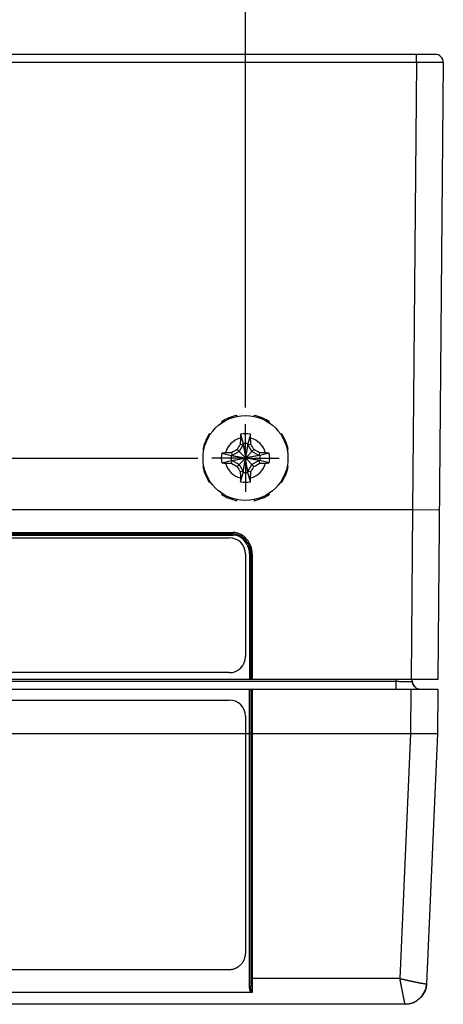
# Model space of a CAD drawing. Header units: inches. Extents: x 0 to 34, y 0 to 22.
# Tile 221 of 224: x 28.9 to 30.5, y 9 to 12.7. Entities that reach past the tile are written whole.
import ezdxf

# ---------------------------------------------------------------- set-up
doc = ezdxf.new("R2010")
doc.units = ezdxf.units.IN
doc.header["$LTSCALE"] = 1.87
doc.header["$MEASUREMENT"] = 0
doc.linetypes.add('CENTER', pattern=[0.6, 0.375, -0.075, 0.075, -0.075])
doc.layers.get('0').update_dxf_attribs({"linetype": 'CONTINUOUS'})
doc.layers.add('02___PRT_ALL_AXES', color=7, linetype='CONTINUOUS')
doc.layers.add('DIMENSIONS', color=7, linetype='CONTINUOUS')
doc.styles.get("Standard").update_dxf_attribs({"font": 'txt', "width": 0.8})
doc.dimstyles.new('DIMSTYLE_1', dxfattribs={"dimtxt": 0.125, "dimasz": 0.18, "dimexe": 0.125, "dimexo": 0.0625, "dimgap": 0.03125, "dimtad": 0, "dimtih": 1, "dimtoh": 1, "dimdec": 3, "dimzin": 4, "dimdsep": 46, "dimtxsty": 'STANDARD', "dimblk": '_FILLED', "dimblk1": '_FILLED', "dimblk2": '_FILLED', "dimcen": 0.09, "dimadec": 0, "dimazin": 0, "dimtp": 0.01, "dimtm": 0.01, "dimtfac": 1, "dimtdec": 3, "dimtofl": 0, "dimtmove": 0, "dimatfit": 3, "dimldrblk": '_FILLED', "dimfxl": 1, "dimtolj": 1, "dimtzin": 4, "dimarcsym": 0})

# ---------------------------------------------------------------- blocks, each defined once
blk = doc.blocks.new('*D8')
at = {"layer": 'DIMENSIONS', "color": 2, "linetype": 'CONTINUOUS'}
blk.add_line((29.7196, 11.2543), (29.7196, 13.2512), dxfattribs=at)
at = {"layer": 'DIMENSIONS', "color": 2, "linetype": 'CONTINUOUS', "insert": (29.6571, 13.3137), "char_height": 0.125, "width": 1.325, "attachment_point": 1, "rotation": 90, "line_spacing_factor": 0.9}
blk.add_mtext('2.734{\\Ftxt.shx;\\W1.000000;\\H0.125000; }[69.45]', dxfattribs=at)
blk = doc.blocks.new('_FILLED')
at = {"color": 0, "linetype": 'BYBLOCK'}
blk.add_solid([(0, 0), (-1, 0.174), (-1, -0.174)], dxfattribs=at)

msp = doc.modelspace()

# ---------------------------------------------------------------- linework, layer by layer
at = {"color": 7, "linetype": 'CONTINUOUS'}
for p, q in [((30.4239, 12.5637), (27.0154, 12.5637)), ((30.3539, 12.5339), (30.3539, 12.5637)), ((30.3539, 12.5339), (27.0854, 12.5339)), ((30.3539, 12.5339), (30.3394, 10.8747)), ((30.4539, 12.5334), (30.4339, 10.2456)), ((29.6887, 11.2211), (29.6879, 11.2249)), ((29.7513, 11.2249), (29.7506, 11.2211)), ((29.6301, 11.201), (29.6323, 11.1977)), ((29.807, 11.1977), (29.8091, 11.201)), ((29.5886, 11.154), (29.5853, 11.1562)), ((29.7014, 11.1545), (29.7105, 11.1198)), ((29.7379, 11.1545), (29.7288, 11.1198)), ((29.854, 11.1562), (29.8507, 11.154)), ((29.7105, 11.1162), (29.6957, 11.0906)), ((29.7002, 11.1183), (29.7105, 11.1162)), ((29.7105, 11.1198), (29.7105, 11.1162)), ((29.7105, 11.1198), (29.7194, 11.0681)), ((29.7105, 11.1162), (29.7194, 11.068)), ((29.7288, 11.1198), (29.7199, 11.0681)), ((29.7288, 11.1162), (29.7199, 11.0681)), ((29.7288, 11.1162), (29.7288, 11.1198)), ((29.7288, 11.1162), (29.7391, 11.1183)), ((29.7436, 11.0906), (29.7288, 11.1162)), ((29.5614, 11.0983), (29.5652, 11.0976)), ((29.6318, 11.0849), (29.6664, 11.0758)), ((29.6701, 11.0758), (29.6664, 11.0758)), ((29.6664, 11.0758), (29.7182, 11.0669)), ((29.6664, 11.0575), (29.7182, 11.0664)), ((29.6679, 11.0861), (29.6701, 11.0758)), ((29.6957, 11.0906), (29.6701, 11.0758)), ((29.6701, 11.0758), (29.7182, 11.0669)), ((29.6701, 11.0575), (29.7183, 11.0664)), ((29.6882, 11.098), (29.719, 11.0673)), ((29.6882, 11.0353), (29.719, 11.066)), ((29.7105, 11.0135), (29.7194, 11.0652)), ((29.7105, 11.0171), (29.7194, 11.0652)), ((29.7182, 11.0668), (29.7182, 11.0665)), ((29.719, 11.0673), (29.7183, 11.0669)), ((29.7183, 11.0664), (29.719, 11.066)), ((29.7194, 11.068), (29.719, 11.0673)), ((29.719, 11.066), (29.7194, 11.0653)), ((29.7198, 11.0681), (29.7195, 11.0681)), ((29.7195, 11.0652), (29.7198, 11.0652)), ((29.7203, 11.0673), (29.7199, 11.068)), ((29.7199, 11.0653), (29.7203, 11.066)), ((29.7288, 11.0171), (29.7199, 11.0653)), ((29.7288, 11.0135), (29.7199, 11.0652)), ((29.7203, 11.0673), (29.751, 11.098)), ((29.721, 11.0669), (29.7203, 11.0673)), ((29.7203, 11.066), (29.721, 11.0664)), ((29.7203, 11.066), (29.751, 11.0353)), ((29.7692, 11.0758), (29.721, 11.0669)), ((29.7728, 11.0758), (29.7211, 11.0669)), ((29.7211, 11.0665), (29.7211, 11.0668)), ((29.7728, 11.0575), (29.7211, 11.0664)), ((29.7692, 11.0575), (29.7211, 11.0664)), ((29.7692, 11.0758), (29.7436, 11.0906)), ((29.7713, 11.0861), (29.7692, 11.0758)), ((29.7728, 11.0758), (29.7692, 11.0758)), ((29.8075, 11.0849), (29.7728, 11.0758)), ((29.8741, 11.0976), (29.8779, 11.0983)), ((29.5652, 11.0357), (29.5614, 11.035)), ((29.6318, 11.0484), (29.6664, 11.0575)), ((29.6664, 11.0575), (29.6701, 11.0575)), ((29.6679, 11.0472), (29.6701, 11.0575)), ((29.6701, 11.0575), (29.6957, 11.0427)), ((29.6957, 11.0427), (29.7105, 11.0171)), ((29.7288, 11.0171), (29.7436, 11.0427)), ((29.7436, 11.0427), (29.7692, 11.0575)), ((29.7692, 11.0575), (29.7728, 11.0575)), ((29.7692, 11.0575), (29.7713, 11.0472)), ((29.8075, 11.0484), (29.7728, 11.0575)), ((29.8779, 11.035), (29.8741, 11.0357)), ((29.7105, 11.0171), (29.7002, 11.015)), ((29.7014, 10.9788), (29.7105, 11.0135)), ((29.7105, 11.0171), (29.7105, 11.0135)), ((29.7391, 11.015), (29.7288, 11.0171)), ((29.7288, 11.0135), (29.7288, 11.0171)), ((29.7379, 10.9788), (29.7288, 11.0135)), ((29.5853, 10.9771), (29.5886, 10.9793)), ((29.8507, 10.9793), (29.854, 10.9771)), ((29.6323, 10.9356), (29.6301, 10.9323)), ((29.8091, 10.9323), (29.807, 10.9356)), ((29.6879, 10.9084), (29.6887, 10.9122)), ((29.7506, 10.9122), (29.7513, 10.9084)), ((30.3394, 10.8747), (27.0999, 10.8747)), ((30.3394, 10.8747), (30.3339, 10.2456)), ((30.4394, 10.8738), (30.3394, 10.8747)), ((27.7669, 10.7901), (29.6732, 10.7901)), ((27.7669, 10.7851), (29.6732, 10.7851)), ((27.7669, 10.7802), (29.6732, 10.7802)), ((29.6732, 10.7802), (29.6732, 10.7901)), ((29.7179, 10.7722), (29.7145, 10.7686)), ((27.7795, 10.7707), (29.6595, 10.7707)), ((27.7795, 10.7706), (29.6595, 10.7706)), ((29.6595, 10.7706), (29.6595, 10.7707)), ((29.711, 10.7651), (29.7144, 10.7687)), ((29.7195, 10.7106), (29.7195, 10.3306)), ((29.7344, 10.7107), (29.7344, 10.2456)), ((29.7344, 10.7107), (29.7392, 10.7107)), ((29.7392, 10.7107), (29.7394, 10.7106)), ((29.7394, 10.7106), (29.7394, 10.2456)), ((29.7444, 10.7106), (29.7394, 10.7106)), ((29.7444, 10.7106), (29.7444, 10.2456)), ((29.6595, 10.2706), (27.7795, 10.2706)), ((30.4339, 10.2456), (27.0054, 10.2456)), ((27.1605, 10.2386), (30.2787, 10.2386)), ((30.2787, 10.2386), (30.2784, 10.2456)), ((30.2787, 10.2097), (30.2787, 10.2386)), ((30.3386, 10.2386), (30.3384, 10.2456)), ((27.0056, 10.2097), (30.4337, 10.2097)), ((29.7347, 9.1063), (29.7347, 10.2097)), ((29.7396, 10.2097), (29.7396, 9.1061)), ((29.7446, 10.2097), (29.7446, 9.0854)), ((30.3337, 10.2097), (30.3323, 10.0445)), ((30.4337, 10.2097), (30.4323, 10.0445)), ((27.7795, 10.1692), (29.6595, 10.1692)), ((27.7795, 10.1691), (29.6595, 10.1691)), ((29.6595, 10.1692), (29.6595, 10.1691)), ((29.7195, 10.1091), (29.7195, 10.1092)), ((29.7195, 10.1091), (29.7195, 9.2297)), ((27.7195, 10.0449), (29.7195, 10.0449)), ((29.7195, 10.0449), (29.7347, 10.0449)), ((29.7396, 10.0447), (29.7347, 10.0449)), ((29.7396, 10.0446), (29.7446, 10.0445)), ((29.7446, 10.0445), (30.3323, 10.0445)), ((30.3324, 10.0445), (30.2927, 9.1363)), ((30.4323, 10.0445), (30.3918, 9.1172)), ((27.7795, 9.1697), (29.6595, 9.1697)), ((29.7446, 9.1363), (29.7396, 9.1365)), ((30.2927, 9.1363), (29.7446, 9.1363)), ((29.7396, 9.1061), (29.7347, 9.1063)), ((30.3917, 9.117), (30.3918, 9.1172)), ((29.741, 9.0843), (27.6988, 9.0843)), ((30.3119, 9.0407), (27.1273, 9.0407)), ((30.3119, 9.0407), (30.3118, 9.0408)), ((30.3119, 9.0407), (30.3125, 9.0407))]:
    msp.add_line(p, q, dxfattribs=at)
msp.add_lwpolyline([(30.3512, 10.2153), (30.3509, 10.2155), (30.3506, 10.2157), (30.3502, 10.216), (30.3499, 10.2162), (30.3495, 10.2165), (30.3492, 10.2168), (30.3488, 10.2171), (30.3484, 10.2175), (30.3481, 10.2178), (30.3477, 10.2182), (30.3473, 10.2185), (30.3469, 10.2189), (30.3465, 10.2193), (30.3462, 10.2198), (30.3458, 10.2202), (30.3454, 10.2207), (30.345, 10.2212), (30.3446, 10.2217), (30.3442, 10.2223), (30.3438, 10.2229), (30.3434, 10.2235), (30.343, 10.2241), (30.3426, 10.2248), (30.3422, 10.2254), (30.3418, 10.2262), (30.3415, 10.2269), (30.3411, 10.2277), (30.3408, 10.2285), (30.3405, 10.2293), (30.3402, 10.2302), (30.3399, 10.2311), (30.3396, 10.232), (30.3394, 10.233), (30.3392, 10.234), (30.339, 10.2351), (30.3388, 10.2362), (30.3387, 10.2375), (30.3386, 10.2386)], dxfattribs=at)
msp.add_circle((29.7196, 11.0666), 0.1575, dxfattribs=at)
for centre, radius, start, end in [((30.4239, 12.5337), 0.03, 359.5, 89.9994), ((29.7196, 11.0666), 0.1614, 101.3236, 123.6764), ((29.7196, 11.0666), 0.1614, 56.3236, 78.6764), ((29.7196, 11.0666), 0.1614, 146.3236, 168.6764), ((29.7196, 11.0666), 0.0763, 104.2745, 165.7255), ((31.8897, 11.07), 2.1901, 178.1542, 178.7363), ((30.6199, 11.1111), 0.9195, 177.2897, 178.1596), ((29.7196, 11.0666), 0.0898, 78.2646, 101.7354), ((28.8194, 11.1111), 0.9195, 1.8404, 2.7103), ((27.574, 11.0707), 2.1656, 1.2604, 1.8491), ((29.7196, 11.0666), 0.0763, 14.2745, 75.7255), ((29.7196, 11.0666), 0.1614, 11.3236, 33.6764), ((31.7858, 9.8739), 2.4287, 149.1759, 149.732), ((29.7196, 11.0666), 0.054, 80.2364, 99.7636), ((27.6622, 9.8791), 2.4185, 30.2668, 30.8252), ((29.7196, 11.0666), 0.0898, 168.2646, 191.7354), ((29.6752, 10.1664), 0.9195, 91.8404, 92.7103), ((29.7156, 8.921), 2.1656, 91.2604, 91.8491), ((29.7196, 11.0666), 0.054, 170.2364, 189.7636), ((30.9072, 9.0092), 2.4185, 120.2668, 120.8252), ((28.5269, 9.0005), 2.4287, 59.1759, 59.732), ((29.723, 8.8965), 2.1901, 88.1542, 88.7363), ((29.7196, 11.0666), 0.054, 350.2364, 9.7636), ((29.7641, 10.1664), 0.9195, 87.2897, 88.1596), ((29.7196, 11.0666), 0.0898, 348.2646, 11.7354), ((29.7196, 11.0666), 0.1614, 191.3236, 213.6764), ((29.6752, 11.9669), 0.9195, 267.2897, 268.1596), ((29.7196, 11.0666), 0.0763, 194.2745, 255.7255), ((29.7162, 13.2368), 2.1901, 268.1542, 268.7363), ((30.9124, 13.1328), 2.4287, 239.1759, 239.732), ((31.7771, 12.2542), 2.4185, 210.2668, 210.8252), ((29.7196, 11.0666), 0.0763, 284.2745, 345.7255), ((27.6535, 12.2594), 2.4287, 329.1759, 329.732), ((28.5321, 13.1241), 2.4185, 300.2668, 300.8252), ((29.7237, 13.2123), 2.1656, 271.2604, 271.8491), ((29.7641, 11.9669), 0.9195, 271.8404, 272.7103), ((29.7196, 11.0666), 0.1614, 326.3236, 348.6764), ((31.8653, 11.0626), 2.1656, 181.2604, 181.8491), ((30.6199, 11.0222), 0.9195, 181.8404, 182.7103), ((29.7196, 11.0666), 0.054, 260.2364, 279.7636), ((28.8194, 11.0222), 0.9195, 357.2897, 358.1596), ((27.5495, 11.0632), 2.1901, 358.1542, 358.7363), ((29.7196, 11.0666), 0.0898, 258.2646, 281.7354), ((29.7196, 11.0666), 0.1614, 236.3236, 258.6764), ((29.7196, 11.0666), 0.1614, 281.3236, 303.6764), ((29.6732, 10.7251), 0.065, 46.5115, 90.0002), ((29.6732, 10.7251), 0.06, 46.5115, 90.0002), ((29.6732, 10.7252), 0.055, 46.5115, 90.0002), ((29.6594, 10.7106), 0.085, 0.0002, 46.5116), ((29.6595, 10.7107), 0.06, 0.0012, 90.0012), ((29.6595, 10.7106), 0.06, 0.0554, 90.0012), ((29.6594, 10.7107), 0.075, 0.0002, 46.5116), ((29.6594, 10.7106), 0.08, 0.0315, 46.5116), ((29.6595, 10.3306), 0.06, 269.9988, 359.9988), ((30.3686, 10.2397), 0.03, 182, 269.2979), ((29.6595, 10.1092), 0.06, 0.005, 90.005), ((29.6595, 10.1091), 0.06, 0.1133, 90.005), ((30.3119, 9.1207), 0.08, 270, 357.5), ((30.3119, 9.1188), 0.0782, 270.0448, 270.4881)]:
    msp.add_arc(centre, radius, start, end, dxfattribs=at)
for points, knots in [([(30.4539, 12.5334), (30.4539, 12.5334), (30.4539, 12.5334), (30.4539, 12.5334), (30.4539, 12.5334), (30.4539, 12.5334), (30.4538, 12.5334), (30.4538, 12.5334), (30.4538, 12.5334), (30.4538, 12.5334), (30.4538, 12.5334), (30.4537, 12.5334), (30.4537, 12.5334), (30.4536, 12.5334), (30.4535, 12.5334), (30.4534, 12.5334), (30.4533, 12.5334), (30.4531, 12.5334), (30.453, 12.5335), (30.4528, 12.5335), (30.4526, 12.5335), (30.4523, 12.5335), (30.4519, 12.5335), (30.4514, 12.5335), (30.4509, 12.5335), (30.4502, 12.5335), (30.4496, 12.5335), (30.4488, 12.5335), (30.448, 12.5335), (30.4472, 12.5335), (30.4459, 12.5335), (30.4442, 12.5336), (30.442, 12.5336), (30.4396, 12.5336), (30.437, 12.5336), (30.4341, 12.5336), (30.4311, 12.5336), (30.4279, 12.5337), (30.4245, 12.5337), (30.421, 12.5337), (30.4159, 12.5337), (30.4093, 12.5337), (30.4009, 12.5338), (30.392, 12.5338), (30.3828, 12.5339), (30.3733, 12.5339), (30.3636, 12.5339), (30.3571, 12.5339), (30.3539, 12.5339)], [0, 0, 0, 0, 0.000009, 0.000026, 0.000084, 0.00018, 0.000312, 0.000482, 0.00069, 0.000935, 0.001217, 0.001538, 0.001895, 0.002724, 0.003702, 0.00483, 0.006108, 0.007536, 0.009113, 0.010839, 0.012714, 0.014738, 0.019231, 0.024314, 0.029985, 0.03624, 0.043076, 0.050488, 0.058472, 0.067023, 0.076137, 0.096027, 0.118095, 0.142287, 0.168546, 0.196807, 0.227004, 0.259063, 0.292907, 0.328454, 0.365619, 0.444441, 0.528613, 0.617324, 0.709721, 0.804914, 0.901985, 1, 1, 1, 1]), ([(30.2787, 10.2386), (30.2796, 10.2386), (30.2816, 10.2386), (30.2855, 10.2385), (30.2903, 10.2384), (30.296, 10.2384), (30.3015, 10.2383), (30.3069, 10.2382), (30.3119, 10.2382), (30.3166, 10.2382), (30.3203, 10.2382), (30.3231, 10.2382), (30.325, 10.2382), (30.3268, 10.2382), (30.3285, 10.2382), (30.3301, 10.2382), (30.3315, 10.2382), (30.3328, 10.2383), (30.334, 10.2383), (30.3351, 10.2383), (30.336, 10.2384), (30.3368, 10.2384), (30.3374, 10.2384), (30.3377, 10.2385), (30.338, 10.2385), (30.3381, 10.2385), (30.3383, 10.2385), (30.3383, 10.2385), (30.3384, 10.2385), (30.3385, 10.2385), (30.3385, 10.2386), (30.3386, 10.2386), (30.3386, 10.2386), (30.3386, 10.2386), (30.3386, 10.2386), (30.3386, 10.2386), (30.3386, 10.2386), (30.3386, 10.2386), (30.3386, 10.2386)], [0, 0, 0, 0, 0.049048, 0.09798, 0.195024, 0.290198, 0.382585, 0.471291, 0.555459, 0.634273, 0.706969, 0.740802, 0.772846, 0.803026, 0.831268, 0.857504, 0.881672, 0.903714, 0.923577, 0.941215, 0.956586, 0.969656, 0.980396, 0.984884, 0.988783, 0.992091, 0.993524, 0.994808, 0.995946, 0.996936, 0.997781, 0.998481, 0.999041, 0.999467, 0.999633, 0.999773, 0.999892, 1, 1, 1, 1]), ([(30.4323, 10.0445), (30.4323, 10.0445), (30.4323, 10.0445), (30.4323, 10.0444), (30.4323, 10.0444), (30.4323, 10.0444), (30.4322, 10.0444), (30.4322, 10.0444), (30.4322, 10.0443), (30.4322, 10.0443), (30.4321, 10.0443), (30.4321, 10.0443), (30.432, 10.0443), (30.4319, 10.0442), (30.4318, 10.0442), (30.4317, 10.0442), (30.4315, 10.0442), (30.4314, 10.0441), (30.4312, 10.0441), (30.431, 10.0441), (30.4307, 10.044), (30.4303, 10.044), (30.4298, 10.044), (30.4293, 10.0439), (30.4286, 10.0439), (30.4279, 10.0438), (30.4272, 10.0438), (30.4261, 10.0437), (30.4246, 10.0437), (30.4226, 10.0436), (30.4204, 10.0435), (30.418, 10.0435), (30.4154, 10.0435), (30.4125, 10.0434), (30.4095, 10.0434), (30.4063, 10.0434), (30.4017, 10.0434), (30.3955, 10.0434), (30.3891, 10.0434), (30.3837, 10.0435), (30.3794, 10.0435), (30.375, 10.0436), (30.3706, 10.0437), (30.366, 10.0437), (30.3613, 10.0438), (30.3574, 10.0439), (30.3543, 10.044), (30.3519, 10.044), (30.3495, 10.0441), (30.347, 10.0441), (30.345, 10.0442), (30.3434, 10.0442), (30.3422, 10.0442), (30.341, 10.0443), (30.3397, 10.0443), (30.3385, 10.0443), (30.3375, 10.0443), (30.3367, 10.0443), (30.3361, 10.0444), (30.3354, 10.0444), (30.3348, 10.0444), (30.3342, 10.0444), (30.3334, 10.0445), (30.3328, 10.0445), (30.3324, 10.0445)], [0, 0, 0, 0, 0.000056, 0.000206, 0.000422, 0.000679, 0.000955, 0.001237, 0.001535, 0.001857, 0.002209, 0.002596, 0.003483, 0.004517, 0.005694, 0.007013, 0.008476, 0.010086, 0.011842, 0.013745, 0.015793, 0.020329, 0.025448, 0.03115, 0.03743, 0.044287, 0.051717, 0.059714, 0.077396, 0.097293, 0.119357, 0.143537, 0.169776, 0.19801, 0.228173, 0.260192, 0.29399, 0.366597, 0.445298, 0.486699, 0.529336, 0.573107, 0.617906, 0.663625, 0.710155, 0.757384, 0.781225, 0.805199, 0.82929, 0.853484, 0.877766, 0.889937, 0.902123, 0.914325, 0.92654, 0.938766, 0.951, 0.957121, 0.963243, 0.969367, 0.975493, 0.98162, 0.987747, 1, 1, 1, 1]), ([(29.6595, 9.1697), (29.6605, 9.1697), (29.6625, 9.1698), (29.6654, 9.17), (29.6683, 9.1704), (29.6722, 9.171), (29.677, 9.1722), (29.6816, 9.1739), (29.6852, 9.1755), (29.6878, 9.1768), (29.6904, 9.1782), (29.6937, 9.1803), (29.6976, 9.1833), (29.702, 9.1872), (29.706, 9.1916), (29.7089, 9.1955), (29.711, 9.1988), (29.7124, 9.2014), (29.7138, 9.204), (29.7154, 9.2076), (29.717, 9.2122), (29.7182, 9.217), (29.7189, 9.2209), (29.7192, 9.2238), (29.7195, 9.2267), (29.7195, 9.2287), (29.7195, 9.2297)], [0, 0, 0, 0, 0.03127, 0.062539, 0.093808, 0.125077, 0.187594, 0.250107, 0.281372, 0.312636, 0.343898, 0.375159, 0.437658, 0.500152, 0.562639, 0.625121, 0.65637, 0.687617, 0.718863, 0.750107, 0.812575, 0.875039, 0.90628, 0.93752, 0.96876, 1, 1, 1, 1]), ([(30.3118, 9.0408), (30.3118, 9.0408), (30.3118, 9.0408), (30.3118, 9.0409), (30.3117, 9.041), (30.3117, 9.0411), (30.3116, 9.0414), (30.3116, 9.0417), (30.3115, 9.042), (30.3114, 9.0424), (30.3113, 9.0428), (30.3112, 9.0431), (30.3111, 9.0435), (30.311, 9.044), (30.3109, 9.0446), (30.3108, 9.0451), (30.3107, 9.0456), (30.3106, 9.046), (30.3105, 9.0463), (30.3104, 9.0469), (30.3102, 9.0476), (30.3101, 9.0484), (30.3099, 9.0494), (30.3097, 9.0503), (30.3094, 9.0514), (30.3092, 9.0524), (30.309, 9.0536), (30.3087, 9.0547), (30.3085, 9.0559), (30.3082, 9.0572), (30.308, 9.0585), (30.3077, 9.0598), (30.3074, 9.0612), (30.3071, 9.0626), (30.3067, 9.0646), (30.3063, 9.0667), (30.3059, 9.0688), (30.3056, 9.0704), (30.3053, 9.0721), (30.3049, 9.0737), (30.3046, 9.0755), (30.3041, 9.0779), (30.3035, 9.0809), (30.3028, 9.0847), (30.3021, 9.0879), (30.3016, 9.0905), (30.3011, 9.0932), (30.3004, 9.0966), (30.2997, 9.1001), (30.2992, 9.1029), (30.2988, 9.105), (30.2984, 9.1072), (30.2979, 9.1093), (30.2975, 9.1115), (30.2971, 9.1137), (30.2966, 9.116), (30.2962, 9.1182), (30.2958, 9.1204), (30.2954, 9.1223), (30.2951, 9.1238), (30.2949, 9.1249), (30.2947, 9.1261), (30.2945, 9.1272), (30.2943, 9.1284), (30.2941, 9.1293), (30.2939, 9.1301), (30.2938, 9.1308), (30.2936, 9.1316), (30.2935, 9.1323), (30.2934, 9.1329), (30.2933, 9.1335), (30.2931, 9.1343), (30.2929, 9.1352), (30.2928, 9.136), (30.2927, 9.1364)], [0, 0, 0, 0, 0.000663, 0.001468, 0.002416, 0.003507, 0.006116, 0.009293, 0.01303, 0.017319, 0.022162, 0.024793, 0.027564, 0.033522, 0.040029, 0.047077, 0.050802, 0.05466, 0.058651, 0.062777, 0.071428, 0.080604, 0.090299, 0.100505, 0.111216, 0.122428, 0.134135, 0.146329, 0.159002, 0.172147, 0.185755, 0.199819, 0.214332, 0.229286, 0.24467, 0.276694, 0.293317, 0.310335, 0.327738, 0.345516, 0.363658, 0.382157, 0.42018, 0.4595, 0.500032, 0.520726, 0.54169, 0.584383, 0.628022, 0.650168, 0.672515, 0.695054, 0.717772, 0.740656, 0.763696, 0.786879, 0.810193, 0.833627, 0.857168, 0.868975, 0.880805, 0.892655, 0.904525, 0.916413, 0.928317, 0.934275, 0.940236, 0.952168, 0.958139, 0.964112, 0.970088, 0.976067, 0.98803, 1, 1, 1, 1]), ([(30.2927, 9.1363), (30.2931, 9.1362), (30.2937, 9.1361), (30.2944, 9.1359), (30.295, 9.1358), (30.2956, 9.1356), (30.2962, 9.1355), (30.2968, 9.1354), (30.2974, 9.1352), (30.298, 9.1351), (30.2985, 9.1349), (30.2991, 9.1348), (30.2999, 9.1346), (30.3009, 9.1344), (30.302, 9.1341), (30.3032, 9.1338), (30.3048, 9.1335), (30.3067, 9.133), (30.309, 9.1325), (30.3113, 9.132), (30.3136, 9.1315), (30.3159, 9.1309), (30.3182, 9.1304), (30.3204, 9.1299), (30.3223, 9.1295), (30.3238, 9.1292), (30.3253, 9.1288), (30.3271, 9.1284), (30.3293, 9.1279), (30.3315, 9.1275), (30.3337, 9.127), (30.3358, 9.1265), (30.3379, 9.1261), (30.34, 9.1256), (30.342, 9.1252), (30.3441, 9.1248), (30.3461, 9.1244), (30.348, 9.1239), (30.35, 9.1235), (30.3519, 9.1232), (30.3537, 9.1228), (30.3556, 9.1224), (30.3571, 9.1221), (30.3583, 9.1219), (30.3595, 9.1216), (30.3609, 9.1214), (30.3626, 9.121), (30.3643, 9.1207), (30.3659, 9.1204), (30.3674, 9.1201), (30.369, 9.1198), (30.3705, 9.1195), (30.3719, 9.1193), (30.3733, 9.119), (30.3747, 9.1188), (30.376, 9.1186), (30.3772, 9.1184), (30.3785, 9.1182), (30.3796, 9.118), (30.3807, 9.1178), (30.3818, 9.1177), (30.3831, 9.1175), (30.3844, 9.1173), (30.3856, 9.1172), (30.3864, 9.1171), (30.3871, 9.117), (30.3878, 9.1169), (30.3884, 9.1169), (30.389, 9.1168), (30.3896, 9.1168), (30.39, 9.1168), (30.3905, 9.1168), (30.3908, 9.1168), (30.3911, 9.1168), (30.3913, 9.1169), (30.3914, 9.1169), (30.3915, 9.1169), (30.3916, 9.117), (30.3916, 9.117), (30.3917, 9.117), (30.3917, 9.117)], [0, 0, 0, 0, 0.011918, 0.017876, 0.023834, 0.02979, 0.035745, 0.041699, 0.04765, 0.0536, 0.059547, 0.065492, 0.071435, 0.083312, 0.095176, 0.107026, 0.11886, 0.142476, 0.166008, 0.189446, 0.212776, 0.235986, 0.259063, 0.281994, 0.304767, 0.31609, 0.327369, 0.349788, 0.372012, 0.394028, 0.415823, 0.437387, 0.458706, 0.479769, 0.500564, 0.521079, 0.541302, 0.561223, 0.580828, 0.600107, 0.61905, 0.637645, 0.655881, 0.664861, 0.673747, 0.691232, 0.708328, 0.725023, 0.741307, 0.75717, 0.772603, 0.787598, 0.802144, 0.816232, 0.829855, 0.843003, 0.855669, 0.867845, 0.879524, 0.890697, 0.901358, 0.911502, 0.930211, 0.938764, 0.946776, 0.954244, 0.961162, 0.967528, 0.973338, 0.978591, 0.983285, 0.987421, 0.991001, 0.99403, 0.995342, 0.996521, 0.99757, 0.998495, 0.999301, 1, 1, 1, 1]), ([(29.741, 9.0843), (29.741, 9.0844), (29.7409, 9.0844), (29.7408, 9.0845), (29.7407, 9.0845), (29.7407, 9.0846), (29.7406, 9.0846), (29.7406, 9.0846), (29.7405, 9.0847), (29.7404, 9.0848), (29.7404, 9.0848), (29.7403, 9.0849), (29.7403, 9.085), (29.7402, 9.0851), (29.7401, 9.0852), (29.7399, 9.0853), (29.7398, 9.0854), (29.7397, 9.0856), (29.7396, 9.0857), (29.7394, 9.0859), (29.7392, 9.0861), (29.739, 9.0864), (29.7388, 9.0867), (29.7385, 9.0871), (29.7382, 9.0877), (29.7379, 9.0882), (29.7377, 9.0887), (29.7376, 9.089), (29.7374, 9.0893), (29.7372, 9.0898), (29.737, 9.0904), (29.7367, 9.091), (29.7364, 9.092), (29.7361, 9.0932), (29.7358, 9.0946), (29.7355, 9.096), (29.7353, 9.0975), (29.7351, 9.0989), (29.735, 9.1004), (29.7349, 9.1019), (29.7348, 9.1033), (29.7347, 9.1048), (29.7347, 9.1058), (29.7347, 9.1063)], [0, 0, 0, 0, 0.007815, 0.011732, 0.015642, 0.017592, 0.01954, 0.023436, 0.027343, 0.031263, 0.035189, 0.039113, 0.043029, 0.046938, 0.054746, 0.062551, 0.070364, 0.078182, 0.086, 0.093816, 0.109443, 0.125072, 0.140701, 0.156329, 0.187581, 0.218832, 0.234458, 0.250084, 0.26571, 0.281335, 0.312584, 0.343834, 0.375083, 0.437575, 0.500067, 0.562558, 0.62505, 0.687542, 0.750034, 0.812525, 0.875017, 0.937509, 1, 1, 1, 1]), ([(29.7446, 9.0854), (29.7446, 9.0855), (29.7446, 9.0855), (29.7445, 9.0855), (29.7445, 9.0855), (29.7444, 9.0855), (29.7443, 9.0855), (29.7443, 9.0855), (29.7442, 9.0855), (29.7441, 9.0855), (29.744, 9.0856), (29.7439, 9.0856), (29.7438, 9.0857), (29.7436, 9.0858), (29.7435, 9.0859), (29.7433, 9.086), (29.7431, 9.0862), (29.7429, 9.0865), (29.7427, 9.0868), (29.7425, 9.087), (29.7423, 9.0873), (29.7421, 9.0876), (29.742, 9.088), (29.7418, 9.0884), (29.7416, 9.0889), (29.7413, 9.0896), (29.7411, 9.0902), (29.741, 9.0909), (29.7408, 9.0916), (29.7406, 9.0925), (29.7404, 9.0936), (29.7402, 9.095), (29.7401, 9.0963), (29.7399, 9.0977), (29.7398, 9.0991), (29.7397, 9.101), (29.7397, 9.1033), (29.7396, 9.1051), (29.7396, 9.1061)], [0, 0, 0, 0, 0.003985, 0.005984, 0.007986, 0.011997, 0.014003, 0.016007, 0.020016, 0.024024, 0.028023, 0.032016, 0.039989, 0.047938, 0.055865, 0.063768, 0.07951, 0.09519, 0.110828, 0.126437, 0.142028, 0.157612, 0.173191, 0.188764, 0.219881, 0.250965, 0.282022, 0.313064, 0.344116, 0.375183, 0.437357, 0.499587, 0.56188, 0.624239, 0.686668, 0.749174, 0.874425, 1, 1, 1, 1]), ([(30.3917, 9.117), (30.3916, 9.1145), (30.3911, 9.1095), (30.3897, 9.102), (30.3876, 9.0947), (30.3848, 9.0877), (30.3813, 9.0809), (30.3773, 9.0745), (30.3726, 9.0685), (30.3674, 9.063), (30.3617, 9.058), (30.3555, 9.0535), (30.349, 9.0497), (30.3421, 9.0465), (30.335, 9.044), (30.3276, 9.0421), (30.3201, 9.041), (30.3151, 9.0407), (30.3125, 9.0407)], [0, 0, 0, 0, 0.062305, 0.124834, 0.187476, 0.250122, 0.312703, 0.375233, 0.43773, 0.500205, 0.562679, 0.625167, 0.68767, 0.750197, 0.812757, 0.875302, 0.937747, 1, 1, 1, 1]), ([(29.7446, 9.0854), (29.7446, 9.0854), (29.7446, 9.0854), (29.7445, 9.0853), (29.7445, 9.0853), (29.7445, 9.0852), (29.7444, 9.0852), (29.7444, 9.0852), (29.7443, 9.0852), (29.7442, 9.0851), (29.7442, 9.0851), (29.7441, 9.0851), (29.7441, 9.0851), (29.744, 9.085), (29.7439, 9.085), (29.7439, 9.0849), (29.7438, 9.0849), (29.7437, 9.0848), (29.7435, 9.0848), (29.7434, 9.0848), (29.7433, 9.0847), (29.7432, 9.0847), (29.743, 9.0846), (29.7427, 9.0845), (29.7425, 9.0845), (29.7423, 9.0844), (29.7421, 9.0844), (29.7419, 9.0844), (29.7418, 9.0844), (29.7416, 9.0843), (29.7415, 9.0843), (29.7414, 9.0843), (29.7413, 9.0843), (29.7412, 9.0843), (29.7411, 9.0843), (29.741, 9.0843)], [0, 0, 0, 0, 0.028352, 0.042866, 0.057502, 0.072266, 0.087247, 0.102555, 0.118162, 0.133934, 0.149692, 0.165277, 0.180683, 0.211241, 0.22649, 0.241772, 0.272483, 0.303347, 0.334289, 0.365296, 0.396392, 0.427598, 0.490297, 0.553321, 0.616632, 0.680193, 0.743932, 0.775856, 0.807823, 0.839831, 0.871856, 0.903872, 0.935895, 0.967947, 1, 1, 1, 1])]:
    msp.add_open_spline(points, degree=3, knots=knots, dxfattribs=at)
for points in [[(29.7195, 10.7107), (29.7195, 10.7107), (29.7195, 10.7106), (29.7195, 10.7106)], [(29.7394, 10.7106), (29.7394, 10.7106), (29.7394, 10.7106), (29.7394, 10.7106)], [(30.3119, 9.0407), (30.3119, 9.0407), (30.3119, 9.0407), (30.3119, 9.0407)]]:
    msp.add_open_spline(points, degree=3, dxfattribs=at)
at = {"layer": '02___PRT_ALL_AXES', "color": 7, "linetype": 'CENTER'}
for p, q in [((29.7196, 11.0667), (29.7196, 11.1918)), ((27.7196, 11.0667), (29.5945, 11.0667)), ((29.7196, 11.0667), (29.5945, 11.0667)), ((29.7196, 11.0667), (29.8447, 11.0667)), ((29.7196, 11.0667), (29.7196, 10.9416))]:
    msp.add_line(p, q, dxfattribs=at)

# ---------------------------------------------------------------- dimensions: what is measured, and where the dimension line sits
at = {"layer": 'DIMENSIONS', "color": 2, "linetype": 'CONTINUOUS'}
dim = msp.add_ordinate_dim(feature_location=(29.7196, 11.2543), offset=(0, 1.9969), dtype=1, origin=(26.9854, 11.1918), dimstyle='DIMSTYLE_1', dxfattribs=at)
dim.commit()
dim.dimension.update_dxf_attribs({"geometry": '*D8', "text_midpoint": (29.7196, 13.9762)})

doc.saveas('drawing.dxf')
